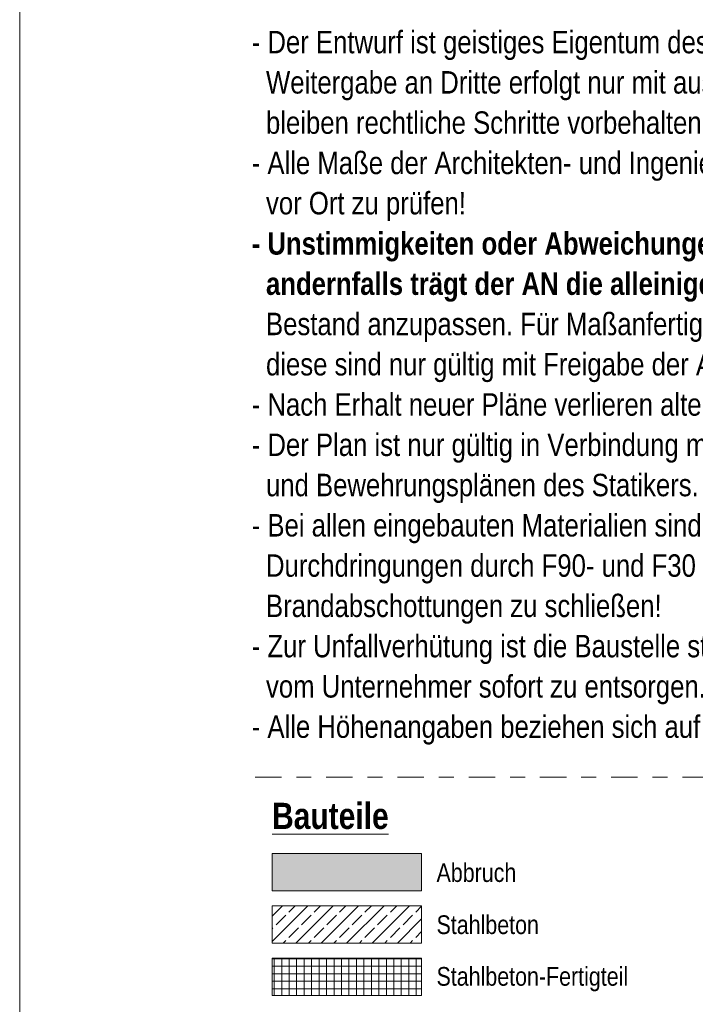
# Model space of a CAD drawing. Header units: metres. Extents: x 0 to 334, y 0 to 60.
# Tile 11 of 72: x 15.3 to 19.82, y 10.8 to 17.38. Entities that reach past the tile are written whole.
import ezdxf

# ---------------------------------------------------------------- set-up
doc = ezdxf.new("R2010")
doc.units = ezdxf.units.M
doc.header["$MEASUREMENT"] = 0
doc.linetypes.add('Strichpunktlinie', pattern=[0.335139, 0.176389, -0.088194, 0, -0.070556])
for name, color, linetype in [('00 Linien_Kreise_Splines', 7, 'Continuous'), ('Neubau_00 Schraffuren', 7, 'Continuous'), ('Neubau_90 Allgemein Beschriftung', 7, 'Continuous')]:
    doc.layers.add(name, color=color, linetype=linetype)
doc.styles.add('ERSTELLTER_STIL_1', font='ARIALN.TTF')
doc.styles.add('ERSTELLTER_STIL_2', font='ARIALN.TTF')
doc.linetypes.add('Abbruch 2', pattern='A,0,[1,995_ARC_301 ERW_SC_A1_2607011.Shx,S=0.004365,R=0,X=0,Y=0],-0.6,0', length=0.6)

msp = doc.modelspace()

# ---------------------------------------------------------------- hatches: boundary and pattern name
at = {"layer": 'Neubau_00 Schraffuren', "linetype": 'Continuous', "lineweight": 0, "true_color": 0x3f3f2a}
msp.add_hatch(color=49, dxfattribs=at).paths.add_polyline_path([(16.9857, 11.8054), (16.9857, 11.5554), (17.9857, 11.5554), (17.9857, 11.8054)])
at = {"layer": 'Neubau_00 Schraffuren', "linetype": 'Continuous', "lineweight": 13}
h = msp.add_hatch(dxfattribs=at)
h.set_pattern_fill('Beton_Stahlbeton_0002', style=0, pattern_type=2)
h.set_pattern_definition([(45, (0, 0), (-0.0848528, 0.0848528), []), (45, (-0.04243, 0.04243), (-0.0848528, 0.0848528), [0.09, -0.03])])
h.paths.add_polyline_path([(16.9857, 11.2054), (17.9857, 11.2054), (17.9857, 11.4554), (16.9857, 11.4554)])
h = msp.add_hatch(dxfattribs=at)
h.set_pattern_fill('Beton_Fertigteil_Träger__E8', style=0, pattern_type=2)
h.set_pattern_definition([(0, (0, 0), (0, 0.05), []), (90, (0, 0), (-0.05, 0), [])])
h.paths.add_polyline_path([(16.9857, 10.8554), (17.9857, 10.8554), (17.9857, 11.1054), (16.9857, 11.1054)])

# ---------------------------------------------------------------- linework, layer by layer
at = {"layer": '00 Linien_Kreise_Splines', "color": 30, "linetype": 'Continuous', "lineweight": 18, "true_color": 0xff7300}
msp.add_line((15.2979, 0), (15.2979, 19.7875), dxfattribs=at)
at = {"layer": '00 Linien_Kreise_Splines', "color": 7, "linetype": 'Strichpunktlinie', "lineweight": 13}
msp.add_line((26.0996, 12.316), (16.8496, 12.316), dxfattribs=at)
at = {"layer": 'Neubau_00 Schraffuren', "color": 40, "linetype": 'Abbruch 2', "lineweight": 18, "true_color": 0xffd600, "flags": 128}
msp.add_lwpolyline([(16.9857, 11.8054), (16.9857, 11.5554), (17.9857, 11.5554), (17.9857, 11.8054)], close=True, dxfattribs=at)
at = {"layer": 'Neubau_00 Schraffuren', "color": 7, "linetype": 'Continuous', "lineweight": 18, "flags": 128}
for points in [[(16.9857, 11.2054), (17.9857, 11.2054), (17.9857, 11.4554), (16.9857, 11.4554)], [(16.9857, 10.8554), (17.9857, 10.8554), (17.9857, 11.1054), (16.9857, 11.1054)]]:
    msp.add_lwpolyline(points, close=True, dxfattribs=at)

# ---------------------------------------------------------------- texts
at = {"layer": 'Neubau_90 Allgemein Beschriftung', "color": 7, "linetype": 'Continuous', "lineweight": 13, "insert": (16.8496, 17.3061), "char_height": 0.15, "attachment_point": 1, "line_spacing_factor": 1.076998, "style": 'ERSTELLTER_STIL_1'}
msp.add_mtext('\\A1;{\\pql;\\fArial Narrow|b0|i0|c0|p0;\\W1.000000;- Der Entwurf ist geistiges Eigentum des Planers und urheberechtlich geschützt. Vervielfältigungen und  \\P\\pql;\\fArial Narrow|b0|i0|c0|p0;\\W1.000000;  Weitergabe an Dritte erfolgt nur mit ausdrücklicher Genehmigung des Planverfassers. Bei Missbrauch  \\P\\pql;\\fArial Narrow|b0|i0|c0|p0;\\W1.000000;  bleiben rechtliche Schritte vorbehalten!\\P\\pqj;\\fArial Narrow|b0|i0|c0|p0;\\W1.000000;- Alle Maße der Architekten- und Ingenieurpläne sind vom Unternehmer eigenveranwortlich vor Baubeginn \\fArial Narrow|b0|i0|c0|p0;\\W1.000000;  \\P\\pqj;\\fArial Narrow|b0|i0|c0|p0;\\W1.000000;  \\fArial Narrow|b0|i0|c0|p0;\\W1.000000;vor Ort zu prüfen! \\P\\pql;\\fArial Narrow|b1|i0|c0|p0;\\W1.000000;- Unstimmigkeiten oder Abweichungen sind sofort und \\fArial Narrow|b1|i0|c0|p0;\\L\\W1.000000;\\Lvor\\fArial Narrow|b1|i0|c0|p0;\\l\\W1.000000;\\l Ausführung der Bauleitung mitzuteilen, \\fArial Narrow|b1|i0|c0|p0;\\W1.000000;  \\P\\pql;\\fArial Narrow|b1|i0|c0|p0;\\W1.000000;  \\fArial Narrow|b1|i0|c0|p0;\\W1.000000;andernfalls\\fArial Narrow|b1|i0|c0|p0;\\W1.000000; \\fArial Narrow|b1|i0|c0|p0;\\W1.000000;trägt der AN die alleinige Verantwortung.\\fArial Narrow|b0|i0|c0|p0;\\W1.000000;  Alle Maße und Ausführungsdetails sind dem \\fArial Narrow|b0|i0|c0|p0;\\W1.000000; \\P\\pql;\\fArial Narrow|b0|i0|c0|p0;\\W1.000000;  \\fArial Narrow|b0|i0|c0|p0;\\W1.000000;Bestand anzupassen. Für Maßanfertigungen sind vom Unternehmer Werkzeichnungen vorzulegen, \\P\\pql;\\fArial Narrow|b0|i0|c0|p0;\\W1.000000;  \\fArial Narrow|b0|i0|c0|p0;\\W1.000000;diese sind nur gültig mit Freigabe der Architekten.\\P\\pql;\\fArial Narrow|b0|i0|c0|p0;\\W1.000000;- Nach Erhalt neuer Pläne verlieren alte Pläne ihre Gültigkeit !   \\P\\pql;\\fArial Narrow|b0|i0|c0|p0;\\W1.000000;- Der Plan ist nur gültig in Verbindung mit den Plänen der Fachingenieure und der Statik sowie der Schal- \\fArial Narrow|b0|i0|c0|p0;\\W1.000000; \\P\\pql;\\fArial Narrow|b0|i0|c0|p0;\\W1.000000;  \\fArial Narrow|b0|i0|c0|p0;\\W1.000000;und\\fArial Narrow|b0|i0|c0|p0;\\W1.000000; \\fArial Narrow|b0|i0|c0|p0;\\W1.000000;Bewehrungsplänen des Statikers.\\P\\pql;\\fArial Narrow|b0|i0|c0|p0;\\W1.000000;- Bei allen eingebauten Materialien sind die einschlägigen Herstellervorschriften zu beachten. Alle \\P\\pql;\\fArial Narrow|b0|i0|c0|p0;\\W1.000000;  \\fArial Narrow|b0|i0|c0|p0;\\W1.000000;Durchdringungen durch\\fArial Narrow|b0|i0|c0|p0;\\W1.000000; \\fArial Narrow|b0|i0|c0|p0;\\W1.000000;F90- und F30 Bauteile sind mit bauaufsichtlich zugelassenenen \\P\\pql;\\fArial Narrow|b0|i0|c0|p0;\\W1.000000;  \\fArial Narrow|b0|i0|c0|p0;\\W1.000000;Brandabschottungen zu schließen!\\P\\pql;\\fArial Narrow|b0|i0|c0|p0;\\W1.000000;- Zur Unfallverhütung ist die Baustelle stets in einem sauberen Zustand zu halten. Anfallender Müll ist \\P\\pql;\\fArial Narrow|b0|i0|c0|p0;\\W1.000000;  \\fArial Narrow|b0|i0|c0|p0;\\W1.000000;vom Unternehmer\\fArial Narrow|b0|i0|c0|p0;\\W1.000000; \\fArial Narrow|b0|i0|c0|p0;\\W1.000000;sofort zu entsorgen.\\P\\pqj;\\fArial Narrow|b0|i0|c0|p0;\\W1.000000;- Alle Höhenangaben beziehen sich auf OK FFB / Angaben der Innentürhöhen ab OKFF.}', dxfattribs=at)
at = {"layer": 'Neubau_90 Allgemein Beschriftung', "color": 7, "linetype": 'Continuous', "lineweight": 13}
for s, insert, char_height, attachment_point, style in [('\\A1;{\\pql;\\fArial Narrow|b1|i0|c0|p0;\\L\\W1.000000;\\LB\\fArial Narrow|b1|i0|c0|p0;\\W1.000000;auteile}', (16.9857, 12.1436), 0.175, 1, 'ERSTELLTER_STIL_2'), ('\\A1;{\\pql;\\fArial Narrow|b0|i0|c0|p0;\\W1.000000;Ab\\fArial Narrow|b0|i0|c0|p0;\\W1.000000;bruch}', (18.0857, 11.6125), 0.125, 7, 'ERSTELLTER_STIL_1'), ('\\A1;{\\pql;\\fArial Narrow|b0|i0|c0|p0;\\W1.000000;Stahlbeton}', (18.0857, 11.2641), 0.125, 7, 'ERSTELLTER_STIL_1'), ('\\A1;{\\pql;\\fArial Narrow|b0|i0|c0|p0;\\W1.000000;Stahlbeton\\fArial Narrow|b0|i0|c0|p0;\\W1.000000;-\\fArial Narrow|b0|i0|c0|p0;\\W1.000000;Fertigteil}', (18.0857, 10.8825), 0.125, 7, 'ERSTELLTER_STIL_1')]:
    msp.add_mtext(s, dxfattribs=dict(at, insert=insert, char_height=char_height, attachment_point=attachment_point, style=style))

doc.saveas('drawing.dxf')
